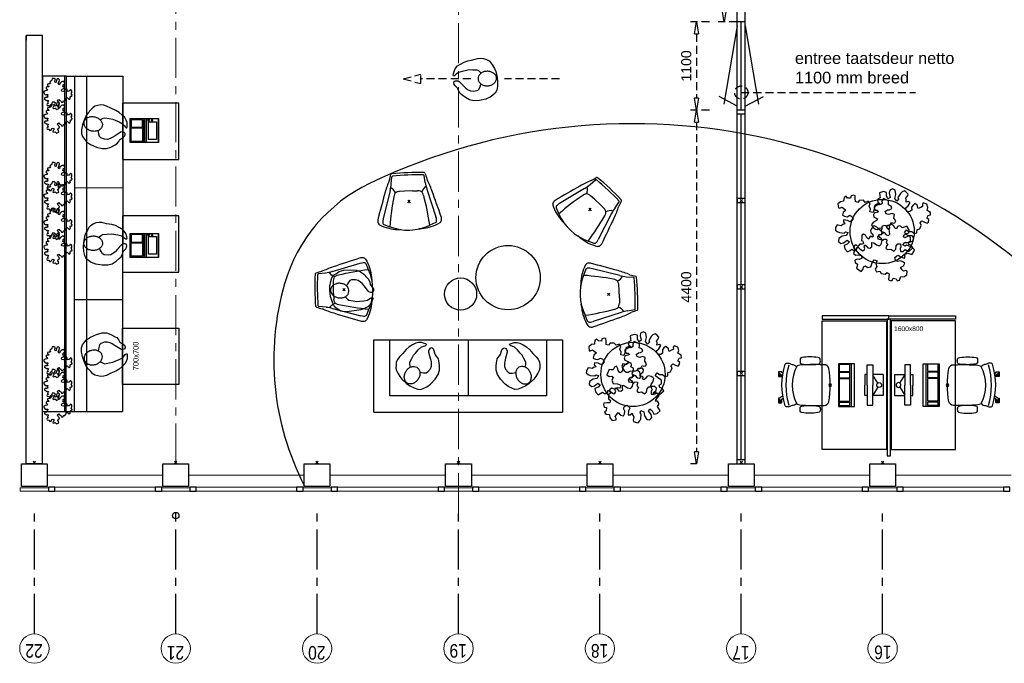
# Model space of a CAD drawing. Header units: millimetres. Extents: x -46954 to 169732, y -26853 to 94136.
# Tile 163 of 174: x 84790 to 97047, y 13083 to 21089. Entities that reach past the tile are written whole.
import ezdxf

# ---------------------------------------------------------------- set-up
doc = ezdxf.new("R2010")
doc.units = ezdxf.units.MM
doc.header["$LTSCALE"] = 400
doc.header["$PDMODE"] = 3
doc.header["$PDSIZE"] = 15
doc.linetypes.add('CENTER', pattern=[2, 1.25, -0.25, 0.25, -0.25])
doc.linetypes.add('HIDDEN', pattern=[0.375, 0.25, -0.125])
for name, color, linetype in [('-gd', 2, 'Continuous'), ('-ve', 2, 'HIDDEN'), ('inlay', 6, 'Continuous'), ('inr', 4, 'Continuous'), ('looplijnen', 8, 'HIDDEN'), ('plant', 114, 'Continuous'), ('plat', 5, 'Continuous'), ('sona-s008_ip0', 7, 'Continuous'), ('stramien', 1, 'CENTER'), ('symbol', 1, 'Continuous'), ('timmerwerk-ge', 150, 'Continuous'), ('timmerwerk-ve', 8, 'HIDDEN')]:
    doc.layers.add(name, color=color, linetype=linetype)
for name, color, linetype, lineweight in [('Buitenkozijnen', 140, 'Continuous', 15), ('mat-beton (ihwg)', 5, 'Continuous', 25), ('mat-scheidingswand-vertikaal', 5, 'Continuous', 25), ('None', 7, 'Continuous', 9)]:
    doc.layers.add(name, color=color, linetype=linetype, lineweight=lineweight)
doc.styles.add('Arial', font='arial.ttf', dxfattribs={"height": 176.388889})
doc.styles.add('Arial Narrow', font='ARIALN.TTF', dxfattribs={"height": 222.25})
doc.styles.add('s100', font='stylu.ttf', dxfattribs={"height": 100})
doc.styles.get("Standard").update_dxf_attribs({"font": 'arial.ttf'})
doc.dimstyles.new('CAL-N1-050-25', dxfattribs={"dimscale": 50, "dimtxt": 2.5, "dimasz": 3, "dimexe": 1.5, "dimexo": 0, "dimgap": 0.3, "dimtad": 0, "dimdec": 4, "dimrnd": 1, "dimdsep": 46, "dimtxsty": 'Standard', "dimblk": 'CLOSED', "dimcen": 0, "dimdle": 1.25, "dimclrt": 249, "dimadec": 0, "dimazin": 0, "dimtfac": 0.9, "dimtdec": 4, "dimtix": 1, "dimtmove": 0, "dimatfit": 3, "dimldrblk": 'CLOSED', "dimfxl": 1, "dimtvp": 1, "dimtolj": 1, "dimtzin": 0, "dimarcsym": 0})

# ---------------------------------------------------------------- blocks, each defined once
blk = doc.blocks.new('Kolom 280x320')
at = {"layer": 'mat-beton (ihwg)', "lineweight": 25}
blk.add_lwpolyline([(-300, 160), (-20, 160), (-20, -160), (-300, -160)], close=True, dxfattribs=at)
at = {"layer": 'None', "color": 92, "linetype": 'Continuous', "lineweight": 5}
blk.add_point((0, 0), dxfattribs=at)
blk = doc.blocks.new('Gevelpui best 1410 (2D)')
at = {"layer": 'Buitenkozijnen', "lineweight": 15}
for p, q in [((-260, 0), (-260, -1410)), ((-260, 0), (-210, 0)), ((-210, 0), (-210, -1410)), ((-260, -1410), (-210, -1410))]:
    blk.add_line(p, q, dxfattribs=at)
at = {"layer": 'Buitenkozijnen', "color": 92, "lineweight": 25}
for points in [[(-260, 0), (-210, 0), (-210, -80), (-260, -80)], [(-260, -1330), (-210, -1330), (-210, -1410), (-260, -1410)]]:
    blk.add_lwpolyline(points, close=True, dxfattribs=at)
at = {"layer": 'None', "color": 43, "linetype": 'Continuous', "lineweight": 9}
blk.add_line((-410, 15), (-410, -1425), dxfattribs=at)
blk = doc.blocks.new('HWA')
at = {"layer": 'None', "color": 92, "linetype": 'Continuous', "lineweight": 25}
blk.add_circle((0, -74), 40, dxfattribs=at)
blk = doc.blocks.new('symb-LPTP_b2')
for p, q in [((150, 0), (-150, 0)), ((-150, 0), (-150, -155)), ((150, -155), (150, 0)), ((150, -5), (-150, -5)), ((-110, -25), (-110, -129)), ((110, -25), (-110, -25)), ((110, -129), (110, -25)), ((150, -155), (-150, -155)), ((150, -160), (-150, -160)), ((-150, -160), (-150, -355)), ((110, -129), (-110, -129)), ((150, -355), (150, -160)), ((-150, -355), (150, -355))]:
    blk.add_line(p, q)
for points in [[(126, -70), (134, -70), (134, -92), (126, -92)], [(128, -72), (132, -72), (132, -90), (128, -90)], [(-135, -175), (135, -175), (135, -189), (-135, -189)], [(32, -199), (-135, -199), (-135, -340), (32, -340)], [(42, -199), (135, -199), (135, -340), (42, -340)]]:
    blk.add_lwpolyline(points, close=True)
for points in [[(-130, -158, 10, 10, 0), (-111, -158, 10, 10, 0)], [(130, -158, 10, 10, 0), (111, -158, 10, 10, 0)]]:
    blk.add_lwpolyline(points, format="xyseb")
for radius in [12.6, 7.57]:
    blk.add_circle((130, -124), radius)
blk = doc.blocks.new('symb-ps03_b2')
blk.add_lwpolyline([(82, -334), (93, -323), (110, -305), (120, -285), (121, -231), (122, -184), (116, -150), (104, -98), (91, -52), (69, -25), (58, -13), (50, -1), (49, 8), (59, 13), (76, 9), (115, -1), (145, -17), (172, -41), (196, -78), (221, -122), (236, -169), (250, -232), (266, -290), (270, -325), (267, -365), (252, -399), (235, -433), (213, -457), (181, -475), (141, -499), (103, -517), (27, -533), (-23, -539), (-83, -538), (-130, -528), (-165, -511), (-192, -479), (-218, -448), (-241, -394), (-258, -313), (-262, -242), (-251, -189), (-222, -138), (-185, -93), (-170, -72), (-134, -54), (-107, -46), (-75, -10), (-57, 2), (-38, 7), (-23, 1), (-12, -13), (-11, -28), (-13, -49), (-23, -61), (-75, -115), (-104, -145), (-121, -166), (-138, -200), (-142, -234), (-135, -284), (-123, -302), (-94, -319), (-69, -327), (-52, -333)])
blk.add_lwpolyline([(-75, -413, 0.078796), (-66, -458, 0.088041), (-46, -494, 0.105312), (-14, -518, 0.121926), (19, -526, 0.121926), (52, -517, 0.105312), (82, -490, 0.088041), (100, -454, 0.078796), (106, -408, 0.078796), (98, -363, 0.088041), (77, -328, 0.105312), (46, -303, 0.121926), (13, -296, 0.121926), (-21, -305, 0.105312), (-50, -331, 0.088041), (-69, -368, 0.078796)], format="xyb", close=True)
blk = doc.blocks.new('SYMB-BM02_B2')
at = {"layer": 'plant'}
blk.add_lwpolyline([(98, 356), (66, 371), (46, 367), (23, 344), (26, 317), (5, 314), (-27, 337), (-68, 353), (-84, 340), (-93, 315), (-77, 290), (-84, 262), (-106, 274), (-134, 301), (-166, 298), (-190, 273), (-184, 246), (-181, 209), (-209, 214), (-256, 237), (-302, 241), (-315, 221), (-325, 198), (-329, 157), (-315, 134), (-286, 119), (-263, 95), (-270, 73), (-298, 80), (-306, 68), (-307, 29), (-341, 38), (-375, 66), (-406, 70), (-427, 48), (-413, 13), (-402, -28), (-381, -27), (-361, -62), (-377, -76), (-407, -84), (-423, -126), (-448, -119), (-475, -126), (-482, -158), (-448, -194), (-447, -249), (-411, -258), (-363, -237), (-327, -242), (-307, -272), (-338, -303), (-366, -308), (-398, -333), (-381, -365), (-338, -377), (-336, -406), (-332, -436), (-252, -458), (-234, -418), (-243, -383), (-220, -358), (-184, -372), (-140, -344), (-141, -283), (-132, -230), (-84, -233), (-86, -271), (-59, -312), (-68, -354), (-36, -386), (7, -361), (39, -388), (98, -377), (116, -344), (153, -351), (160, -393), (171, -436), (193, -440), (228, -426), (230, -390), (275, -385), (300, -408), (328, -386), (326, -329), (369, -315), (403, -276), (387, -222), (366, -221), (339, -240), (312, -226), (275, -205), (309, -165), (312, -121), (278, -112), (241, -110), (205, -137), (171, -126), (146, -92), (166, -59), (184, -44), (228, -57), (285, -55), (282, -25), (255, -2), (285, 14), (305, 34), (353, 32), (371, 38), (382, 84), (382, 111), (350, 130), (317, 139), (248, 136), (232, 114), (194, 121), (209, 166), (266, 187), (314, 230), (310, 274), (271, 296), (232, 280), (187, 233), (150, 251), (176, 290), (219, 319), (203, 365), (155, 404), (121, 376), (98, 356)], dxfattribs=at)
blk = doc.blocks.new('symb-ps09_b2')
at = {"layer": 'looplijnen'}
for p, q in [((0, 935), (-58, 718)), ((0, 935), (58, 718)), ((-58, 718), (58, 718)), ((0, 95), (0, 718)), ((0, -1011), (0, -327))]:
    blk.add_line(p, q, dxfattribs=at)
at = {"layer": 'symbol'}
blk.add_blockref('symb-ps03_b2', (-11, 300), dxfattribs=at)
blk = doc.blocks.new('Happy_swing_high_2D_dwg')
for p, q in [((-212.009, 226.875), (-201.508, 315.482)), ((212.009, 226.875), (201.508, 315.482)), ((-228.877, 145.96), (-328.331, -205.127)), ((-48.401, 131.388), (-112.637, 129.466)), ((48.401, 131.388), (-48.48, 131.388)), ((48.401, 131.388), (112.637, 129.466)), ((228.877, 145.96), (328.331, -205.127)), ((-323.816, -274.958), (-248.483, -304.54)), ((-148.294, -342.95), (-109.926, -346.164)), ((148.294, -342.95), (109.926, -346.164)), ((323.816, -274.958), (248.483, -304.54))]:
    blk.add_line(p, q)
for centre, radius, start, end in [((1050.658, -310.034), 1411.115, 155.6262, 161.9167), ((-789.168, 477.852), 591.348, 339.6612, 347.1732), ((-201.499, 339.783), 12.992, 87.8715, 148.5043), ((-190.926, 312.319), 11.045, 102.7908, 163.3632), ((0, -3028.199), 3386.935, 86.5975, 93.4025), ((-0.04, -3087.504), 3416.07, 86.7539, 93.2444), ((190.926, 312.319), 11.045, 16.6368, 77.2092), ((201.499, 339.783), 12.992, 31.4957, 92.1285), ((789.168, 477.852), 591.348, 192.8268, 200.3388), ((-1050.658, -310.034), 1411.115, 18.0833, 24.3738), ((29399.4, -9251.759), 31136.6, 162.4676, 163.1248), ((-727.93, 292.208), 520.041, 343.6667, 352.7828), ((-269.347, 78.82), 111.039, 17.8916, 63.8835), ((-93.339, -39.722), 170.285, 96.5074, 109.3878), ((93.339, -39.722), 170.285, 70.6122, 83.4926), ((269.347, 78.82), 111.039, 116.1165, 162.1084), ((727.93, 292.208), 520.041, 187.2172, 196.3333), ((-29399.4, -9251.759), 31136.6, 16.8752, 17.5324), ((-7.539, 22.419), 184.092, 155.3118, 166.1), ((-132.957, 75.986), 48.068, 110.556, 151.1103), ((132.957, 75.986), 48.068, 28.8897, 69.444), ((7.539, 22.419), 184.092, 13.9, 24.6882), ((-299.551, -230.098), 98.303, 170.0939, 181.9623), ((-344.345, -233.579), 53.452, 179.8764, 231.0431), ((-296.476, -246.063), 39.78, 174.226, 226.5846), ((-173.786, -256.718), 162.929, 161.5397, 174.8387), ((296.476, -246.063), 39.78, 313.4154, 365.774035), ((173.786, -256.718), 162.929, 5.161298, 18.4603), ((344.345, -233.579), 53.452, 308.9569, 360.123558), ((299.551, -230.098), 98.303, 358.0377, 369.906091), ((-118.31, 181.433), 525.239, 240.3743, 266.7273), ((0, 271.18), 627.054, 246.6548, 293.3452), ((118.31, 181.433), 525.239, 273.2727, 299.6257)]:
    blk.add_arc(centre, radius, start, end)
for centre, start_param, end_param in [((3133.527, -673.731), 2.921398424, 3.032448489), ((-3133.527, -673.731), 6.392329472, 6.503379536)]:
    blk.add_ellipse(centre, major_axis=(3402.254, 0), ratio=0.996194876, start_param=start_param, end_param=end_param)
blk.add_point((0, 0))
blk.add_point((0, 0))
blk.add_point((0, 0))
blk.add_point((0, 0))
blk.add_point((0, 0))
blk.add_point((0, 0))
blk.add_point((0, 0))
blk = doc.blocks.new('SYMB-PS01_B2')
blk.add_lwpolyline([(59, 67), (70, 78), (86, 97), (96, 116), (98, 170), (99, 217), (92, 251), (81, 303), (67, 349), (45, 376), (34, 388), (27, 400), (26, 410), (36, 414), (52, 410), (91, 400), (122, 385), (148, 360), (173, 323), (197, 279), (212, 232), (226, 169), (242, 111), (247, 76), (244, 36), (229, 2), (211, -32), (190, -56), (158, -74), (117, -98), (79, -116), (3, -132), (-47, -138), (-107, -136), (-154, -127), (-189, -110), (-215, -78), (-241, -46), (-264, 7), (-282, 88), (-285, 159), (-274, 212), (-246, 263), (-209, 308), (-193, 329), (-157, 347), (-131, 355), (-98, 391), (-80, 403), (-61, 408), (-47, 402), (-35, 389), (-34, 373), (-37, 352), (-46, 340), (-99, 287), (-128, 256), (-144, 235), (-162, 201), (-165, 167), (-158, 117), (-147, 99), (-118, 82), (-93, 74), (-75, 68)])
blk.add_lwpolyline([(-98, -12, 0.078796), (-90, -57, 0.088041), (-69, -93, 0.105312), (-38, -117, 0.121926), (-4, -125, 0.121926), (29, -115, 0.105312), (58, -89, 0.088041), (77, -52, 0.078796), (83, -7, 0.078796), (74, 38, 0.088041), (54, 74, 0.105312), (23, 98, 0.121926), (-11, 105, 0.121926), (-44, 96, 0.105312), (-74, 70, 0.088041), (-92, 33, 0.078796)], format="xyb", close=True)
blk = doc.blocks.new('bank')
at = {"layer": 'inr'}
for p, q in [((-419, 1137), (481, 1137)), ((-419, 1137), (-419, -1213)), ((481, 1137), (481, -1213)), ((-219, -1013), (-219, 937)), ((-219, 937), (481, 937)), ((481, -38), (-219, -38)), ((481, -1013), (-219, -1013)), ((481, -1213), (-419, -1213))]:
    blk.add_line(p, q, dxfattribs=at)
at = {"layer": 'symbol', "xscale": -1, "rotation": 240.491819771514}
blk.add_blockref('SYMB-PS01_B2', (51, 661), dxfattribs=at)
at = {"layer": 'symbol', "rotation": 299.508180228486}
blk.add_blockref('SYMB-PS01_B2', (51, -731), dxfattribs=at)
blk = doc.blocks.new('SONA-S008_B2')
at = {"layer": '-gd'}
blk.add_open_spline([(-253, -510), (-88, -560), (88, -560), (253, -510)], degree=3, dxfattribs=at)
for points in [[(-207, -16), (-79, 5), (80, 5), (207, -16)], [(-278, -126), (-288, -121), (-315, -121), (-325, -126)], [(-253, -272), (-257, -207), (-252, -139), (-253, -74)], [(-253, -74), (-253, -52), (-233, -20), (-207, -16)], [(207, -16), (233, -20), (253, -52), (253, -74)], [(253, -74), (252, -139), (257, -207), (253, -272)], [(278, -126), (288, -121), (315, -121), (325, -126)], [(-343, -154), (-353, -221), (-352, -288), (-343, -355)], [(-325, -126), (-337, -132), (-340, -141), (-343, -154)], [(-261, -154), (-263, -141), (-266, -132), (-278, -126)], [(-261, -355), (-252, -288), (-250, -221), (-261, -154)], [(261, -355), (252, -288), (250, -221), (261, -154)], [(261, -154), (263, -141), (266, -132), (278, -126)], [(325, -126), (337, -132), (340, -141), (343, -154)], [(343, -154), (353, -221), (352, -288), (343, -355)], [(-343, -355), (-341, -363), (-334, -370), (-326, -372)], [(-277, -372), (-270, -370), (-262, -363), (-261, -355)], [(-251, -332), (-253, -332), (-255, -331), (-258, -330)], [(-255, -304), (-254, -304), (-253, -305), (-252, -305)], [(-239, -412), (-253, -366), (-250, -319), (-253, -272)], [(253, -272), (250, -319), (253, -366), (239, -412)], [(257, -323), (255, -324), (253, -324), (251, -325)], [(252, -298), (253, -297), (254, -297), (255, -297)], [(277, -372), (270, -370), (262, -363), (261, -355)], [(343, -355), (341, -363), (334, -370), (326, -372)], [(-326, -372), (-310, -376), (-293, -376), (-277, -372)], [(-256, -474), (-255, -489), (-270, -500), (-272, -515)], [(-227, -418), (-247, -437), (-256, -455), (-256, -474)], [(239, -412), (95, -494), (-95, -494), (-239, -412)], [(256, -474), (256, -455), (247, -437), (227, -418)], [(272, -515), (270, -500), (255, -489), (256, -474)], [(326, -372), (310, -376), (293, -376), (277, -372)], [(-272, -515), (-274, -534), (-274, -556), (-259, -560)], [(-259, -560), (-77, -614), (79, -614), (259, -560)], [(-222, -607), (-222, -605), (-221, -603), (-219, -603)], [(-222, -615), (-222, -615), (-222, -607), (-222, -607)], [(-219, -603), (-219, -603), (-192, -603), (-177, -603)], [(-186, -615), (-186, -615), (-176, -603), (-163, -584)], [(-135, -589), (-152, -614), (-165, -630), (-165, -630)], [(106, -607), (106, -605), (108, -603), (110, -603)], [(106, -615), (106, -615), (106, -607), (106, -607)], [(110, -603), (110, -603), (116, -603), (123, -603)], [(143, -630), (143, -630), (132, -615), (115, -592)], [(144, -587), (156, -604), (164, -615), (164, -615)], [(155, -603), (159, -603), (162, -603), (162, -603)], [(162, -603), (164, -603), (166, -605), (166, -607)], [(166, -607), (166, -607), (166, -615), (166, -615)], [(259, -560), (274, -556), (274, -534), (272, -515)], [(-219, -615), (-219, -615), (-222, -615), (-222, -615)], [(-222, -630), (-222, -630), (-222, -618), (-222, -618)], [(-222, -618), (-222, -618), (-199, -618), (-199, -618)], [(-199, -630), (-199, -630), (-222, -630), (-222, -630)], [(-222, -641), (-222, -641), (-222, -633), (-222, -633)], [(-222, -633), (-222, -633), (-219, -633), (-219, -633)], [(-219, -645), (-221, -645), (-222, -643), (-222, -641)], [(-199, -615), (-199, -615), (-219, -615), (-219, -615)], [(-219, -633), (-219, -633), (-199, -633), (-199, -633)], [(-167, -645), (-167, -645), (-219, -645), (-219, -645)], [(-199, -618), (-199, -618), (-199, -615), (-199, -615)], [(-199, -615), (-199, -615), (-187, -615), (-187, -615)], [(-199, -618), (-199, -618), (-189, -618), (-187, -618)], [(-199, -633), (-199, -633), (-199, -630), (-199, -630)], [(-199, -630), (-199, -630), (-187, -630), (-187, -630)], [(-199, -633), (-199, -633), (-187, -633), (-187, -633)], [(-183, -633), (-188, -629), (-190, -621), (-186, -615)], [(-185, -615), (-186, -615), (-187, -615), (-187, -615)], [(-187, -615), (-187, -615), (-187, -616), (-187, -617)], [(-186, -630), (-186, -630), (-187, -630), (-187, -630)], [(-187, -630), (-187, -630), (-187, -633), (-187, -633)], [(-187, -633), (-187, -633), (-185, -633), (-183, -633)], [(-165, -630), (-169, -636), (-177, -638), (-183, -633)], [(-183, -633), (-183, -633), (-183, -633), (-183, -633)], [(-167, -633), (-167, -633), (-166, -633), (-166, -633)], [(-163, -641), (-163, -643), (-165, -645), (-167, -645)], [(-166, -633), (-166, -633), (-163, -633), (-163, -633)], [(-163, -630), (-163, -630), (-163, -630), (-164, -630)], [(-163, -628), (-163, -629), (-163, -630), (-163, -630)], [(-163, -633), (-163, -633), (-163, -641), (-163, -641)], [(110, -615), (110, -615), (106, -615), (106, -615)], [(106, -630), (106, -630), (106, -618), (106, -618)], [(106, -618), (106, -618), (130, -618), (130, -618)], [(130, -630), (130, -630), (106, -630), (106, -630)], [(106, -641), (106, -641), (106, -633), (106, -633)], [(106, -633), (106, -633), (110, -633), (110, -633)], [(110, -645), (108, -645), (106, -643), (106, -641)], [(130, -615), (130, -615), (110, -615), (110, -615)], [(110, -633), (110, -633), (130, -633), (130, -633)], [(162, -644), (162, -644), (110, -645), (110, -645)], [(130, -618), (130, -618), (130, -615), (130, -615)], [(130, -615), (130, -615), (131, -615), (132, -615)], [(130, -618), (130, -618), (132, -618), (134, -618)], [(130, -633), (130, -633), (130, -630), (130, -630)], [(130, -630), (130, -630), (142, -630), (142, -630)], [(130, -633), (130, -633), (142, -633), (142, -633)], [(143, -630), (142, -630), (142, -630), (142, -630)], [(142, -630), (142, -630), (142, -633), (142, -633)], [(142, -633), (142, -633), (143, -633), (145, -633)], [(161, -633), (155, -637), (147, -636), (143, -630)], [(164, -615), (168, -621), (167, -629), (161, -633)], [(161, -633), (161, -633), (161, -633), (161, -633)], [(162, -633), (162, -633), (162, -633), (162, -633)], [(162, -633), (162, -633), (166, -633), (166, -633)], [(166, -641), (166, -643), (164, -644), (162, -644)], [(166, -615), (166, -615), (165, -615), (164, -615)], [(166, -630), (166, -630), (165, -630), (164, -630)], [(165, -618), (166, -618), (166, -618), (166, -618)], [(166, -618), (166, -618), (166, -619), (166, -620)], [(166, -626), (166, -628), (166, -630), (166, -630)], [(166, -633), (166, -633), (166, -641), (166, -641)]]:
    blk.add_open_spline(points, degree=3)
at = {"layer": 'sona-s008_ip0'}
blk.add_point((0, 0), dxfattribs=at)
blk = doc.blocks.new('SYMB-CMP4_B2')
for p, q in [((-130, 558), (130, 558)), ((-130, 558), (-130, 428)), ((-25, 492), (-125, 428)), ((25, 492), (125, 428)), ((130, 558), (130, 428)), ((-250, 358), (-250, 428)), ((-250, 428), (0, 428)), ((250, 428), (0, 428)), ((250, 358), (250, 428)), ((0, 358), (-250, 358)), ((-130, 358), (-130, 328)), ((-130, 328), (0, 328)), ((0, 358), (250, 358)), ((130, 328), (0, 328)), ((130, 358), (130, 328)), ((265, 200), (-265, 200)), ((-265, 200), (-265, 0)), ((265, 163), (-265, 163)), ((-167, 142), (-260, 142)), ((-260, 13), (-260, 142)), ((-167, 13), (-167, 142)), ((-88, 142), (-159, 142)), ((-159, 13), (-159, 142)), ((-88, 13), (-88, 142)), ((200, 142), (-82, 142)), ((-82, 13), (-82, 142)), ((200, 13), (200, 142)), ((255, 142), (212, 142)), ((212, 13), (212, 142)), ((255, 13), (255, 142)), ((265, 0), (265, 200)), ((-265, 0), (265, 0)), ((-167, 13), (-260, 13)), ((-88, 13), (-159, 13)), ((200, 13), (-82, 13)), ((255, 13), (212, 13))]:
    blk.add_line(p, q)
blk.add_circle((0, 508), 30)
blk = doc.blocks.new('_CLOSED')
at = {"color": 0, "linetype": 'ByBlock'}
for p, q in [((-1, 0.167), (0, 0)), ((-1, 0.167), (-1, -0.167)), ((0, 0), (-1, -0.167))]:
    blk.add_line(p, q, dxfattribs=at)
blk = doc.blocks.new('*D1552')
at = {"layer": '-ve', "color": 0, "lineweight": -2, "transparency": 16777216}
for p, q in [((93722, 22234), (93486, 22234)), ((93561, 22084), (93561, 21214)), ((93722, 21064), (93486, 21064))]:
    blk.add_line(p, q, dxfattribs=at)
at = {"layer": 'Defpoints', "color": 0, "transparency": 16777216}
for p in [(93722, 22234), (93561, 21064), (93722, 21064)]:
    blk.add_point(p, dxfattribs=at)
at = {"layer": '-ve', "color": 0, "lineweight": -2, "transparency": 16777216, "xscale": 150, "yscale": 150, "zscale": 150}
for p, rotation in [((93561, 22234), 90), ((93561, 21064), 270)]:
    blk.add_blockref('_CLOSED', p, dxfattribs=dict(at, rotation=rotation))
at = {"layer": '-ve', "color": 249, "transparency": 16777216, "insert": (93434, 21649), "char_height": 125, "attachment_point": 5, "rotation": 90}
blk.add_mtext('\\A1;1170', dxfattribs=at)
blk = doc.blocks.new('*D1553')
at = {"layer": '-ve', "color": 0, "lineweight": -2, "transparency": 16777216}
for p, q in [((93376, 21064), (93140, 21064)), ((93215, 20914), (93215, 20114)), ((93376, 19964), (93140, 19964))]:
    blk.add_line(p, q, dxfattribs=at)
at = {"layer": 'Defpoints', "color": 0, "transparency": 16777216}
for p in [(93376, 21064), (93215, 19964), (93376, 19964)]:
    blk.add_point(p, dxfattribs=at)
at = {"layer": '-ve', "color": 0, "lineweight": -2, "transparency": 16777216, "xscale": 150, "yscale": 150, "zscale": 150}
for p, rotation in [((93215, 21064), 90), ((93215, 19964), 270)]:
    blk.add_blockref('_CLOSED', p, dxfattribs=dict(at, rotation=rotation))
at = {"layer": '-ve', "color": 249, "transparency": 16777216, "insert": (93088, 20514), "char_height": 125, "attachment_point": 5, "rotation": 90}
blk.add_mtext('\\A1;1100', dxfattribs=at)
blk = doc.blocks.new('*D1554')
at = {"layer": '-ve', "color": 0, "lineweight": -2, "transparency": 16777216}
for p, q in [((93215, 19964), (93140, 19964)), ((93215, 19814), (93215, 15714)), ((93215, 15564), (93140, 15564))]:
    blk.add_line(p, q, dxfattribs=at)
at = {"layer": 'Defpoints', "color": 0, "transparency": 16777216}
for p in [(93215, 19964), (93215, 15564), (93215, 15564)]:
    blk.add_point(p, dxfattribs=at)
at = {"layer": '-ve', "color": 0, "lineweight": -2, "transparency": 16777216, "xscale": 150, "yscale": 150, "zscale": 150}
for p, rotation in [((93215, 19964), 90), ((93215, 15564), 270)]:
    blk.add_blockref('_CLOSED', p, dxfattribs=dict(at, rotation=rotation))
at = {"layer": '-ve', "color": 249, "transparency": 16777216, "insert": (93088, 17764), "char_height": 125, "attachment_point": 5, "rotation": 90}
blk.add_mtext('\\A1;4400', dxfattribs=at)

msp = doc.modelspace()

# ---------------------------------------------------------------- linework, layer by layer
at = {"layer": '-ve'}
msp.add_line((93772.26676, 20184.08636), (95940.95659, 20184.08636), dxfattribs=at)
msp.add_circle((93772.26676, 20184.08636), 82.25393, dxfattribs=at)
at = {"layer": 'Buitenkozijnen', "lineweight": 15}
for points in [[(84797.26676, 15224.13853), (84797.26676, 15264.17916), (85147.26676, 15264.17916), (85147.26676, 15224.13853)], [(84797.26676, 15224.13853), (84797.26676, 15264.17916), (85147.26676, 15264.17916), (85147.26676, 15224.13853)], [(86557.26676, 15224.13853), (86557.26676, 15264.17916), (86907.26676, 15264.17916), (86907.26676, 15224.13853)], [(88317.26676, 15224.13853), (88317.26676, 15264.17916), (88667.26676, 15264.17916), (88667.26676, 15224.13853)], [(90077.26676, 15224.13853), (90077.26676, 15264.17916), (90427.26676, 15264.17916), (90427.26676, 15224.13853)], [(91837.26676, 15224.13853), (91837.26676, 15264.17916), (92187.26676, 15264.17916), (92187.26676, 15224.13853)], [(93597.26676, 15224.13853), (93597.26676, 15264.17916), (93947.26676, 15264.17916), (93947.26676, 15224.13853)], [(95357.26676, 15224.13853), (95357.26676, 15264.17916), (95707.26676, 15264.17916), (95707.26676, 15224.13853)]]:
    msp.add_lwpolyline(points, close=True, dxfattribs=at)
at = {"layer": 'inlay'}
for centre, radius, start, end in [((92419.56539, 12207.1481), 7587.9818, 38.500045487, 115.57129708), ((90007.60294, 17247.78078), 2000, 115.57129708, 163.912846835), ((91356.59696, 16858.74131), 3403.97171, 163.912846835, 207.318260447)]:
    msp.add_arc(centre, radius, start, end, dxfattribs=at)
at = {"layer": 'inr'}
for p, q in [((85350.84185, 16215.26717), (85353.50142, 20385.26717)), ((85369.60719, 16215.26717), (85372.26676, 20385.26717)), ((85372.26676, 20385.26717), (86072.26691, 20385.26717)), ((85472.26674, 20385.20339), (85469.60717, 16215.20339)), ((85622.26671, 20385.10772), (85619.60714, 16215.10772)), ((86072.26691, 20385.26717), (86069.60705, 16214.82072)), ((86070.49367, 18995.62689), (85470.49379, 18995.24421)), ((86070.49367, 17604.96954), (85470.49379, 17605.35221)), ((85369.60719, 16215.26717), (86069.60734, 16215.26717))]:
    msp.add_line(p, q, dxfattribs=at)
for points in [[(85372.26676, 20385.26717), (85072.26676, 20385.26717), (85069.60719, 16215.26717), (85369.60719, 16215.26717)], [(86070.93714, 19350.29821), (86770.93714, 19350.29821), (86770.93714, 20050.29821), (86070.93714, 20050.29821)], [(86070.93714, 17950.29821), (86770.93714, 17950.29821), (86770.93714, 18650.29821), (86070.93714, 18650.29821)], [(94779.39508, 17364.18007), (95609.39508, 17364.18007), (95609.39508, 17404.18007), (94779.39508, 17404.18007)], [(95579.39508, 17344.18007), (95579.39508, 15744.18007), (94779.39508, 15744.18007), (94779.39508, 17344.18007)], [(95629.39508, 15664.18007), (95629.39508, 17364.18007), (95589.39508, 17364.18007), (95589.39508, 15664.18007)], [(96439.39508, 17364.18007), (95609.39508, 17364.18007), (95609.39508, 17404.18007), (96439.39508, 17404.18007)], [(95639.39508, 17344.18007), (95639.39508, 15744.18007), (96439.39508, 15744.18007), (96439.39508, 17344.18007)], [(86070.93714, 17250.29821), (86770.93714, 17250.29821), (86770.93714, 16550.29821), (86070.93714, 16550.29821)]]:
    msp.add_lwpolyline(points, close=True, dxfattribs=at)
at = {"layer": 'mat-beton (ihwg)', "lineweight": 25}
for p, q in [((85072.26676, 20894.17916), (84872.26676, 20894.17916)), ((84872.26676, 15564.17916), (84872.26676, 20894.17916)), ((85072.26676, 20894.17916), (84872.26676, 20894.17916)), ((84872.26676, 15564.17916), (84872.26676, 20894.17916)), ((85072.26676, 15564.17916), (85072.26676, 20894.17916)), ((85072.26676, 15564.17916), (85072.26676, 20894.17916)), ((85072.26676, 15564.17916), (84872.26676, 15564.17916)), ((85072.26676, 15564.17916), (84872.26676, 15564.17916))]:
    msp.add_line(p, q, dxfattribs=at)
at = {"layer": 'mat-scheidingswand-vertikaal', "lineweight": 25}
msp.add_line((84872.26676, 20894.17916), (84872.26676, 20834.17916), dxfattribs=at)
at = {"layer": 'None', "color": 43, "linetype": 'Continuous', "lineweight": 9}
for centre in [(84972.26676, 13265.39602), (84972.26676, 13265.39602), (84972.26676, 13265.39602), (86732.26676, 13265.39602), (88492.26676, 13265.39602), (90252.26676, 13265.39602), (92012.26676, 13265.39602), (93772.26676, 13265.39602), (95532.26676, 13265.39602)]:
    msp.add_circle(centre, 182.60642, dxfattribs=at)
at = {"layer": 'plat'}
for p, q in [((93722.26676, 15564.13853), (93722.26676, 28434.17916)), ((93822.26676, 15564.13853), (93822.26676, 28434.17916)), ((93722.26676, 21014.13853), (93555.89773, 20036.4558)), ((93822.26676, 21064.13853), (93722.26676, 21064.13853)), ((93772.26676, 19964.13853), (93772.26676, 21064.13853)), ((93822.26676, 21014.13853), (93988.6358, 20036.4558)), ((93722.26676, 20014.13853), (93496.15639, 20134.27802)), ((93822.26676, 20014.13853), (94048.37714, 20134.27802)), ((93822.26676, 19964.13853), (93722.26676, 19964.13853)), ((93822.26676, 19914.13853), (93722.26676, 19914.13853)), ((93772.26676, 18864.13853), (93772.26676, 19914.13853)), ((93772.26676, 17789.13853), (93772.26676, 18814.13853)), ((93772.26676, 16714.13853), (93772.26676, 17739.13853)), ((93772.26676, 15614.13853), (93772.26676, 16664.13853)), ((93822.26676, 15614.17916), (93722.26676, 15614.17916)), ((93822.26676, 15614.13853), (93722.26676, 15614.13853))]:
    msp.add_line(p, q, dxfattribs=at)
for points in [[(93722.26676, 18814.13853), (93822.26676, 18814.13853), (93822.26676, 18864.13853), (93722.26676, 18864.13853)], [(93722.26676, 17739.13853), (93822.26676, 17739.13853), (93822.26676, 17789.13853), (93722.26676, 17789.13853)], [(93722.26676, 16664.13853), (93822.26676, 16664.13853), (93822.26676, 16714.13853), (93722.26676, 16714.13853)]]:
    msp.add_lwpolyline(points, close=True, dxfattribs=at)
at = {"layer": 'stramien', "lineweight": 0}
for p, q in [((86732.26676, 15564.17916), (86732.26676, 30051.63798)), ((90252.26676, 14948.00243), (90252.26676, 30051.63798))]:
    msp.add_line(p, q, dxfattribs=at)
at = {"layer": 'stramien'}
for p, q in [((84972.26676, 13448.00243), (84972.26676, 14948.00243)), ((86732.26676, 13448.00243), (86732.26676, 14948.00243)), ((88492.26676, 13448.00243), (88492.26676, 14948.00243)), ((90252.26676, 13448.00243), (90252.26676, 14948.00243)), ((92012.26676, 13448.00243), (92012.26676, 14948.00243)), ((93772.26676, 13448.00243), (93772.26676, 14948.00243)), ((95532.26676, 13448.00243), (95532.26676, 14948.00243))]:
    msp.add_line(p, q, dxfattribs=at)
at = {"layer": 'timmerwerk-ge'}
for centre, radius in [((95526.46134, 18454.24308), 400), ((90869.68753, 17880.50892), 400), ((90278.45731, 17676.37285), 200), ((92424.62773, 16676.25553), 400)]:
    msp.add_circle(centre, radius, dxfattribs=at)
at = {"layer": 'timmerwerk-ve'}
for p in [(93772.26676, 18839.13853), (93772.26676, 17764.13853), (93772.26676, 17764.13853), (93772.26676, 16689.13853), (93772.26676, 16689.13853), (93772.26676, 16689.13853)]:
    msp.add_point(p, dxfattribs=at)

# ---------------------------------------------------------------- block references
at = {"layer": 'Buitenkozijnen', "color": 7, "xscale": -1, "rotation": 90}
for p in [(85147.26676, 15014.17916), (86907.26676, 15014.17916), (88667.26676, 15014.17916), (90427.26676, 15014.17916), (92187.26676, 15014.17916), (93947.26676, 15014.17916), (95707.26676, 15014.17916)]:
    msp.add_blockref('Gevelpui best 1410 (2D)', p, dxfattribs=at)
at = {"layer": 'inlay', "rotation": 90}
msp.add_blockref('bank', (90333.59556, 16627.72489), dxfattribs=at)
at = {"layer": 'inr', "xscale": -1}
for name, p, rotation in [('symb-LPTP_b2', (86518.28284, 19710.54519), 270), ('symb-LPTP_b2', (86518.28284, 18280.54519), 270), ('Happy_swing_high_2D_dwg', (88827.0541, 17729.2348), 90.87755925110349), ('SONA-S008_B2', (94879.39508, 16544.18007), 270)]:
    msp.add_blockref(name, p, dxfattribs=dict(at, rotation=rotation))
at = {"layer": 'inr'}
for name, p, rotation in [('Happy_swing_high_2D_dwg', (91890.89733, 18728.41396), 317.1496936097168), ('Happy_swing_high_2D_dwg', (89635.01538, 18827.66132), 2.149693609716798), ('Happy_swing_high_2D_dwg', (92122.79412, 17671.85124), 272.1496936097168), ('SONA-S008_B2', (96339.39508, 16544.18007), 90)]:
    msp.add_blockref(name, p, dxfattribs=dict(at, rotation=rotation))
at = {"layer": 'None', "color": 7, "rotation": 90}
for p in [(84972.26676, 15584.17916), (84972.26676, 15584.17916), (84972.26676, 15584.17916), (86732.26676, 15584.17916), (88492.26676, 15584.17916), (88492.26676, 15584.17916), (90252.26676, 15584.17916), (92012.26676, 15584.17916), (93772.26676, 15584.17916), (95532.26676, 15584.17916)]:
    msp.add_blockref('Kolom 280x320', p, dxfattribs=at)
at = {"layer": 'None', "color": 7}
msp.add_blockref('HWA', (86732.26676, 14994.17916), dxfattribs=at)
at = {"layer": 'symbol'}
for name, p, rotation in [('symb-ps09_b2', (90499.82792, 20352.51819), 90), ('SYMB-PS01_B2', (88782.9661, 17710.52762), 262.8101727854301), ('SYMB-CMP4_B2', (94980.88378, 16544.18007), 269.9999999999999)]:
    msp.add_blockref(name, p, dxfattribs=dict(at, rotation=rotation))
for p, xscale, yscale, zscale, rotation in [((85244.67087, 20192.46074), 0.4, 0.4, 0.4, 38.24725523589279), ((85244.67087, 19898.44826), 0.4, 0.4, 0.4, 38.24725523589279), ((85244.67087, 19148.55127), 0.4, 0.4, 0.4, 38.24725523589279), ((85244.67087, 18907.39346), 0.4, 0.4, 0.4, 38.24725523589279), ((95703.98828, 18640.29108), 0.8400000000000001, 0.8400000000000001, 0.8400000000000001, 56.63025422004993), ((95275.09378, 18516.19116), 0.8400000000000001, 0.8400000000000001, 0.8400000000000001, 171.2679003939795), ((85244.67087, 18575.66249), 0.4, 0.4, 0.4, 38.24725523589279), ((95595.51423, 18247.24419), 0.8400000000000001, 0.8400000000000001, 0.8400000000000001, 339.9579679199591), ((85244.67087, 18267.83616), 0.4, 0.4, 0.4, 38.24725523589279), ((92602.15466, 16862.30353), 0.8400000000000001, 0.8400000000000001, 0.8400000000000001, 56.63025422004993), ((92173.26017, 16738.2036), 0.8400000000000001, 0.8400000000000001, 0.8400000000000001, 171.2679003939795), ((85244.67087, 16855.3103), 0.4, 0.4, 0.4, 38.24725523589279), ((85244.67087, 16572.84421), 0.4, 0.4, 0.4, 38.24725523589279), ((92446.7472, 16404.60233), 0.8400000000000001, 0.8400000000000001, 0.8400000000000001, 261.2679003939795), ((85244.67087, 16278.83173), 0.4, 0.4, 0.4, 38.24725523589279)]:
    msp.add_blockref('SYMB-BM02_B2', p, dxfattribs=dict(at, xscale=xscale, yscale=yscale, zscale=zscale, rotation=rotation))
at = {"layer": 'symbol', "linetype": 'Continuous', "lineweight": 0, "xscale": -1}
for p, rotation in [((86104.18175, 19695.86899), 258.6198515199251), ((86116.38153, 18313.57799), 272.8754763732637)]:
    msp.add_blockref('symb-ps03_b2', p, dxfattribs=dict(at, rotation=rotation))
at = {"layer": 'symbol', "linetype": 'Continuous', "lineweight": 0, "rotation": 281.380148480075}
msp.add_blockref('symb-ps03_b2', (86104.18175, 16982.98348), dxfattribs=at)
at = {"layer": 'symbol', "xscale": -1, "rotation": 90}
msp.add_blockref('SYMB-CMP4_B2', (96237.90638, 16544.18007), dxfattribs=at)

# ---------------------------------------------------------------- texts
at = {"layer": 'None', "color": 8, "char_height": 169.333333, "attachment_point": 1, "rotation": 180, "style": 'Arial Narrow'}
for s, insert in [('22', (85076.26908, 13152.63843)), ('22', (85076.26908, 13152.63843)), ('22', (85076.26908, 13152.63843)), ('21', (86836.26908, 13128.38693)), ('20', (88596.26908, 13128.38693)), ('19', (90356.26908, 13152.63843)), ('18', (92116.26908, 13152.63843)), ('17', (93876.26908, 13128.38693)), ('16', (95643.39032, 13134.19634))]:
    msp.add_mtext(s, dxfattribs=dict(at, insert=insert))
at = {"layer": 'plat', "style": 'Arial'}
msp.add_text('1600x800', height=59.266667, dxfattribs=at).set_placement((95674.80867, 17215.21963))
at = {"layer": 'plat', "style": 's100'}
msp.add_text('700x700', height=69.561677, rotation=90, dxfattribs=at).set_placement((86268.83802, 16727.99126))
at = {"layer": 'plat', "insert": (94440.64099, 20683.7852), "char_height": 145.2033333, "attachment_point": 1, "style": 'Arial'}
msp.add_mtext('entree taatsdeur netto\\P1100 mm breed', dxfattribs=at)

# ---------------------------------------------------------------- dimensions: what is measured, and where the dimension line sits
at = {"layer": '-ve'}
for p1, p2, distance, picture, middle in [((93722.26676, 22233.70427), (93722.26676, 21064.13853), -160.93863, '*D1552', (93433.68489, 21648.9214)), ((93376.09814, 21064.13853), (93376.09814, 19964.13853), -160.93863, '*D1553', (93087.51626, 20514.13853)), ((93215.15951, 19964.13853), (93215.15951, 15564.13853), 0, '*D1554', (93087.51626, 17764.13853))]:
    dim = msp.add_aligned_dim(p1=p1, p2=p2, distance=distance, dimstyle='CAL-N1-050-25', dxfattribs=at)
    dim.commit()
    dim.dimension.update_dxf_attribs({"geometry": picture, "text_midpoint": middle})

doc.saveas('drawing.dxf')
